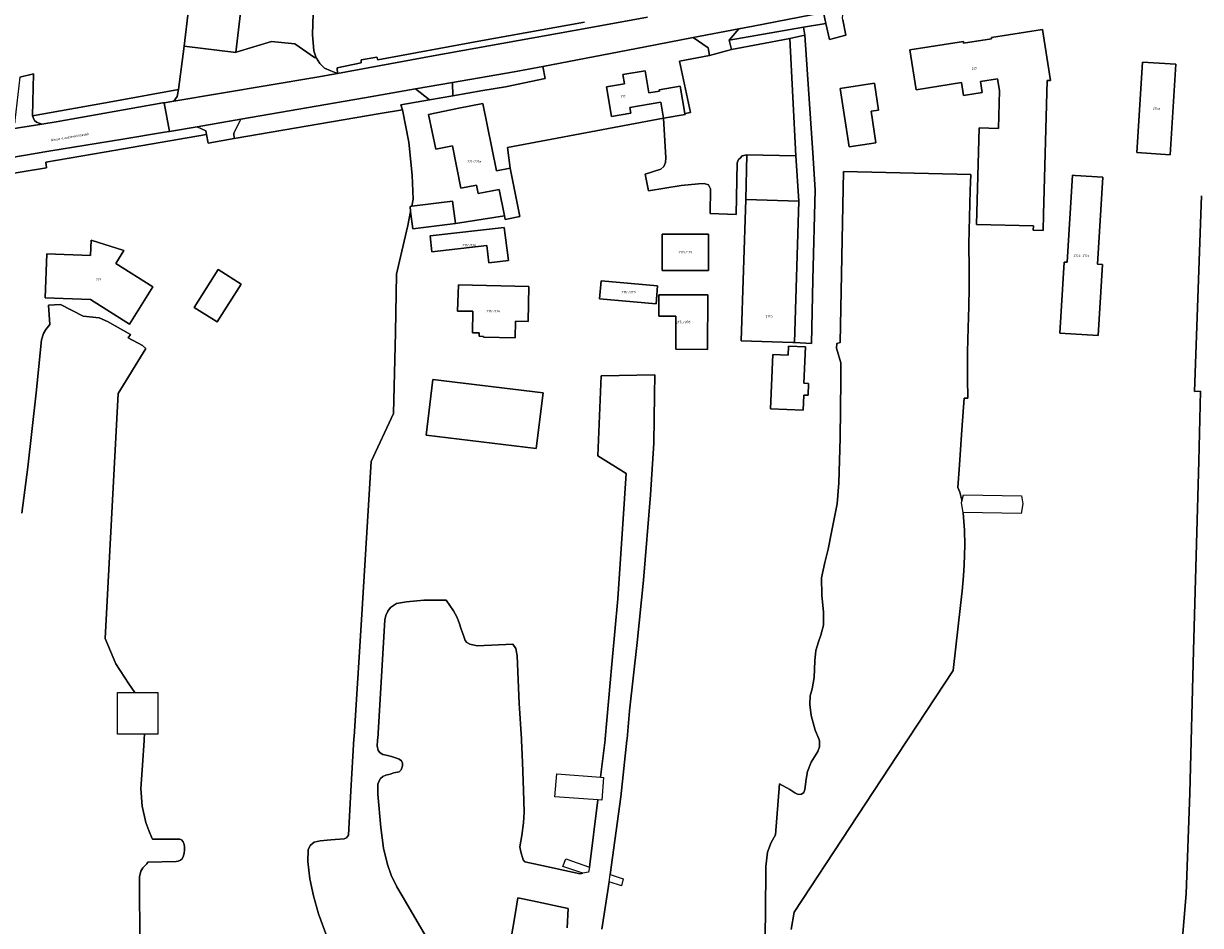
# Model space of a CAD drawing. Extents: x 130820 to 136569, y 465030 to 468172.
# Tile 21 of 41: x 134817 to 135061, y 466461 to 466648. Entities that reach past the tile are written whole.
import ezdxf
from ezdxf.enums import TextEntityAlignment as Align

# ---------------------------------------------------------------- set-up
doc = ezdxf.new("R2010")
doc.units = 0
for name, color, linetype in [('B-XX-GR-GROENVOORZIENING-GV', 8, 'Continuous'), ('B-XX-OG-BEBOUWING-GV', 8, 'Continuous'), ('B-XX-OG-TERREIN_ERF-GV', 8, 'Continuous'), ('B-XX-OG-WATER-GV', 8, 'Continuous'), ('B-XX-VH-VERHARDING_GESLOTEN-GV', 8, 'Continuous'), ('B-XX-VH-VERHARDING_OPEN-GV', 8, 'Continuous')]:
    doc.layers.add(name, color=color, linetype=linetype)
doc.layers.add('N-WE-OG-BEBOUWING_HUISNUMMER-T25', color=7, linetype='Continuous', lineweight=25)
doc.layers.add('N-WE-OG-BEBOUWING_STRAATNAAM-T25', color=7, linetype='Continuous', lineweight=25)
doc.styles.add('NLCS-ISO-M200-T25', font='NLCS-ISO.ttf', dxfattribs={"height": 0.5})

msp = doc.modelspace()

# ---------------------------------------------------------------- linework, layer by layer
at = {"layer": 'B-XX-GR-GROENVOORZIENING-GV'}
for points in [[(134906.096, 466636.137), (134906.098, 466636.049), (134906.16, 466633.399), (134912.378, 466634.487), (134917.045, 466635.236), (134925.284, 466636.957), (134924.831, 466639.499), (134918.855, 466638.355)], [(134860.809, 466624.504), (134891.088, 466629.721), (134895.705, 466630.469), (134895.388, 466631.515), (134901.33, 466632.554), (134898.426, 466634.804), (134887.821, 466632.961), (134862.218, 466628.526), (134860.744, 466625.637)], [(134818.982, 466629.249), (134819.114, 466628.875), (134819.373, 466628.279), (134819.83, 466627.91), (134820.898, 466627.502), (134823.882, 466627.974), (134845.983, 466631.901), (134846.288, 466631.952), (134848.27, 466632.283), (134848.988, 466633.25), (134849.29, 466634.707), (134835.671, 466632.189)], [(134855.095, 466625.366), (134854.961, 466626.112), (134853.169, 466626.959), (134847.386, 466626.009), (134846.384, 466625.844), (134837.709, 466624.418), (134822.355, 466621.893), (134804.127, 466618.786), (134801.35, 466618.313), (134800.557, 466616.581), (134800.119, 466614.647), (134802.075, 466615.192), (134821.918, 466618.417), (134821.774, 466619.59), (134833.849, 466621.683)]]:
    msp.add_lwpolyline(points, close=True, dxfattribs=at)
at = {"layer": 'B-XX-OG-BEBOUWING-GV'}
for points in [[(134850.469, 466643.66), (134861.154, 466642.403), (134866.548, 466688.296), (134867.424, 466695.747), (134856.739, 466697.003)], [(135030.08, 466636.535), (135028.428, 466647.142), (135017.851, 466645.496), (135017.843, 466645.201), (135012.039, 466644.297), (135012.049, 466644.659), (135000.94, 466642.93), (135002.227, 466634.66), (135011.605, 466636.12), (135012.022, 466633.439), (135015.95, 466634.05), (135015.587, 466636.385), (135019.1, 466636.932), (135019.481, 466634.485), (135019.271, 466626.633), (135015.27, 466626.74), (135014.734, 466606.717), (135026.55, 466606.401), (135026.526, 466605.492), (135028.533, 466605.438), (135028.622, 466608.767), (135029.366, 466636.554)], [(135047.97, 466621.61), (135054.912, 466621.173), (135056.095, 466639.946), (135049.153, 466640.384)], [(134949.862, 466628.75), (134954.301, 466629.502), (134954.267, 466629.701), (134953.305, 466635.366), (134948.948, 466634.626), (134948.989, 466634.385), (134946.78, 466634.01), (134946.002, 466638.589), (134941.405, 466637.809), (134941.731, 466635.886), (134938.035, 466635.258), (134939.084, 466629.081), (134943.093, 466629.762), (134942.889, 466630.965), (134949.279, 466632.051)], [(134992.866, 466630.187), (134994.439, 466630.433), (134993.568, 466635.998), (134986.452, 466634.884), (134988.347, 466622.78), (134993.89, 466623.647)], [(134911.038, 466614.855), (134911.39, 466613.103), (134915.751, 466613.98), (134916.859, 466608.473), (134917.014, 466607.702), (134920.063, 466608.315), (134918.042, 466618.364), (134915.179, 466617.788), (134912.361, 466631.798), (134907.382, 466630.797), (134901.136, 466629.541), (134902.592, 466622.301), (134906.071, 466623.001), (134907.838, 466614.211)], [(135039.846, 466598.462), (135040.965, 466616.527), (135035.228, 466616.882), (135034.648, 466616.918), (135033.529, 466598.843), (135032.949, 466598.879), (135032.035, 466584.115), (135039.966, 466583.624), (135040.881, 466598.398)], [(134897.403, 466609.384), (134897.853, 466605.808), (134906.689, 466606.919), (134906.107, 466611.544), (134897.626, 466610.479), (134897.271, 466610.434)], [(134976.97, 466582.179), (134977.904, 466611.555), (134966.896, 466611.906), (134965.962, 466582.53), (134976.641, 466582.19)], [(134901.823, 466601.015), (134913.208, 466602.311), (134913.601, 466598.715), (134917.661, 466599.245), (134916.805, 466606.052), (134901.449, 466604.305)], [(134831.163, 466603.437), (134831.038, 466600.236), (134821.94, 466600.585), (134821.586, 466591.457), (134831.044, 466591.092), (134839.073, 466586.023), (134843.953, 466593.752), (134836.254, 466598.602), (134837.955, 466601.301)], [(134949.584, 466604.694), (134949.584, 466597.168), (134959.201, 466597.168), (134959.201, 466604.694)], [(134862.228, 466594.331), (134857.476, 466597.315), (134852.544, 466589.46), (134857.296, 466586.476)], [(134907.312, 466594.173), (134907.144, 466588.719), (134910.275, 466588.698), (134910.245, 466584.215), (134911.6, 466584.185), (134911.585, 466583.499), (134912.527, 466583.479), (134912.524, 466583.338), (134919.059, 466583.195), (134919.134, 466586.63), (134921.77, 466586.572), (134921.929, 466593.852)], [(134936.539, 466591.246), (134948.342, 466590.223), (134948.623, 466593.948), (134936.889, 466595.031)], [(134959.048, 466592.076), (134948.876, 466592.12), (134948.856, 466587.651), (134952.409, 466587.635), (134952.38, 466580.822), (134958.931, 466580.778)], [(134978.936, 466571.306), (134979.81, 466571.267), (134979.918, 466573.723), (134978.97, 466573.764), (134979.302, 466581.303), (134975.745, 466581.46), (134975.663, 466579.595), (134972.515, 466579.733), (134972.017, 466568.453), (134978.797, 466568.154)], [(134900.593, 466563.001), (134923.465, 466560.208), (134924.88, 466571.758), (134901.99, 466574.532)]]:
    msp.add_lwpolyline(points, close=True, dxfattribs=at)
at = {"layer": 'B-XX-OG-TERREIN_ERF-GV'}
for points in [[(134816.349, 466637.266), (134819.19, 466637.962), (134818.982, 466629.249), (134835.671, 466632.189), (134849.29, 466634.707), (134850.469, 466643.66), (134856.739, 466697.003)], [(134877.332, 466654.745), (134877.024, 466646.081), (134877.328, 466642.732), (134877.803, 466641.262), (134877.858, 466641.177), (134878.573, 466640.073), (134879.514, 466639.112), (134880.824, 466638.557), (134882.247, 466638.026), (134882.165, 466639.204), (134887.151, 466640.258), (134887.166, 466640.884), (134890.384, 466641.435), (134890.593, 466640.888), (134911.545, 466644.722), (134933.472, 466648.671)], [(134986.99, 466649.15), (134987.629, 466645.995), (134984.242, 466645.066), (134983.526, 466648.378), (134978.892, 466647.625), (134979.118, 466646.002), (134980.811, 466621.584), (134981.259, 466613.91), (134980.808, 466595.188), (134980.494, 466582.022), (134976.97, 466582.179), (134976.641, 466582.19), (134965.962, 466582.53), (134966.896, 466611.906), (134967.12, 466621.17), (134966.173, 466620.929), (134965.706, 466620.447), (134965.361, 466620.141), (134965.121, 466619.511), (134964.921, 466608.771), (134959.539, 466608.962), (134959.605, 466614.119), (134959.167, 466614.887), (134958.287, 466615.174), (134957.086, 466615.155), (134953.515, 466614.748), (134946.703, 466613.665), (134946.021, 466617.133), (134949.306, 466618.186), (134949.873, 466618.696), (134950.285, 466619.528), (134950.344, 466620.53), (134949.862, 466628.75), (134917.496, 466622.658), (134918.042, 466618.364), (134920.063, 466608.315), (134917.014, 466607.702), (134916.859, 466608.473), (134906.689, 466606.919), (134897.853, 466605.808), (134897.403, 466609.384), (134896.815, 466606.492), (134895.107, 466599.084), (134894.475, 466596.372), (134894.293, 466584.309), (134893.863, 466567.439), (134889.218, 466557.532), (134887.193, 466524.624), (134885.664, 466500.416), (134885.64, 466500), (134885.019, 466489.18), (134884.525, 466479.996), (134884.1, 466479.396), (134883.65, 466479.22), (134880.822, 466478.994), (134878.621, 466478.792), (134877.37, 466478.516), (134876.595, 466477.815), (134876.12, 466476.964), (134876.097, 466474.487), (134876.474, 466470.934), (134877.227, 466467.406), (134878.28, 466463.678), (134880.035, 466458.949)], [(134880.035, 466458.949), (134878.28, 466463.678), (134877.227, 466467.406), (134876.474, 466470.934), (134876.097, 466474.487), (134876.12, 466476.964), (134876.595, 466477.815), (134877.37, 466478.516), (134878.621, 466478.792), (134880.822, 466478.994), (134883.65, 466479.22), (134884.1, 466479.396), (134884.525, 466479.996), (134885.019, 466489.18), (134885.64, 466500), (134885.664, 466500.416), (134887.193, 466524.624), (134889.218, 466557.532), (134893.863, 466567.439), (134894.293, 466584.309), (134894.475, 466596.372), (134895.107, 466599.084), (134896.815, 466606.492), (134897.403, 466609.384), (134897.271, 466610.434), (134897.626, 466610.479), (134897.928, 466611.965), (134897.699, 466616.89), (134897.013, 466623.76), (134895.705, 466630.469), (134891.088, 466629.721), (134860.809, 466624.504), (134855.418, 466623.575), (134855.095, 466625.366), (134833.849, 466621.683), (134821.774, 466619.59), (134821.918, 466618.417), (134802.075, 466615.192)], [(134970.812, 466452.465), (134970.955, 466463.6), (134971.073, 466473.485), (134971.371, 466476.438), (134972.171, 466478.44), (134973.07, 466480.067), (134973.885, 466490.654), (134976.066, 466489.478), (134977.093, 466488.777), (134977.794, 466488.427), (134978.444, 466488.503), (134978.944, 466488.828), (134979.169, 466489.454), (134979.393, 466491.631), (134979.692, 466493.158), (134980.466, 466495.11), (134981.841, 466497.338), (134982.165, 466498.314), (134982.215, 466499.565), (134982.03, 466500), (134981.279, 466501.769), (134980.48, 466504.809), (134980.194, 466507.056), (134980.265, 466508.859), (134980.641, 466510.366), (134981.055, 466512.675), (134981.249, 466516.156), (134981.416, 466518.26), (134981.962, 466520.095), (134982.44, 466521.454), (134983.007, 466523.539), (134983.039, 466526.217), (134982.682, 466529.764), (134982.625, 466533.341), (134983.299, 466536.555), (134984.006, 466539.293), (134984.699, 466542.857), (134985.856, 466548.73), (134986.186, 466553.114), (134986.463, 466562.351), (134986.62, 466574.413), (134986.638, 466577.991), (134985.738, 466581.054), (134985.798, 466582.006), (134986.445, 466582.216), (134987.178, 466617.657), (135013.557, 466617.057), (135013.454, 466613.764), (135013.259, 466608.237), (135013.165, 466602.685), (135013.196, 466597.333), (135013.2, 466593.607), (135013.155, 466589.655), (135012.985, 466585.227), (135012.84, 466580.25), (135012.871, 466574.723), (135012.951, 466570.672), (135012.176, 466570.621), (135011.707, 466564.068), (135011.19, 466556.789), (135010.87, 466552.087), (135011.271, 466551.162), (135011.673, 466549.487), (135011.697, 466549.293), (135012.021, 466550.592), (135024.077, 466550.386), (135024.355, 466548.721), (135024.02, 466546.727), (135011.99, 466546.951), (135012.001, 466546.861), (135012.281, 466543.26), (135012.309, 466540.159), (135012.189, 466536.082), (135012.065, 466533.781), (135011.769, 466530.605), (135011.397, 466527.628), (135009.892, 466514.149), (135000.588, 466500), (135000, 466499.106), (134976.929, 466464.021), (134976.335, 466460.429)], [(135056.539, 466447.943), (135058.195, 466467.808), (135058.967, 466488.666), (135059.74, 466518.297), (135060.843, 466557.585), (135061.202, 466572.105), (135059.965, 466572.053), (135061.408, 466612.602)], [(134816.811, 466546.778), (134818.009, 466556.329), (134819.738, 466571.744), (134820.863, 466582.746), (134821.293, 466584.054), (134821.779, 466584.912), (134822.588, 466585.951), (134822.334, 466589.962), (134824.807, 466590.08), (134829.516, 466587.662), (134832.824, 466587.314), (134834.541, 466586.562), (134839.29, 466583.833), (134838.825, 466583.195), (134841.766, 466581.573), (134842.507, 466580.944), (134836.765, 466571.61), (134834.09, 466520.78), (134836.251, 466515.535), (134838.995, 466511.35), (134840.213, 466509.546), (134844.976, 466509.546), (134844.976, 466500.91), (134842.19, 466500.91), (134842.162, 466500), (134842.14, 466499.633), (134841.831, 466494.513), (134841.583, 466491.535), (134841.459, 466489.658), (134841.712, 466486.005), (134842.514, 466482.602), (134843.091, 466480.926), (134843.743, 466479.45), (134843.848, 466479.141), (134849.532, 466479.127), (134849.911, 466478.981), (134850.217, 466478.573), (134850.406, 466478.049), (134850.494, 466477.568), (134850.494, 466476.854), (134850.406, 466476.315), (134850.275, 466475.659), (134850.013, 466475.033), (134849.707, 466474.8), (134849.197, 466474.552), (134848.76, 466474.523), (134842.938, 466474.383), (134842.695, 466474.019), (134841.895, 466473.218), (134841.445, 466472.517), (134841.146, 466471.341), (134841.23, 466456.977)], [(134903.758, 466453.531), (134895.642, 466467.415), (134894.54, 466469.266), (134893.387, 466471.643), (134892.61, 466473.87), (134891.757, 466477.247), (134891.204, 466481.576), (134890.624, 466488.508), (134890.623, 466490.535), (134890.847, 466491.235), (134891.147, 466491.761), (134891.622, 466492.137), (134892.248, 466492.412), (134893.123, 466492.638), (134893.924, 466492.939), (134895.024, 466493.114), (134895.424, 466493.54), (134895.724, 466494.341), (134895.699, 466494.891), (134895.498, 466495.367), (134895.023, 466495.742), (134894.447, 466495.967), (134893.421, 466496.316), (134892.295, 466496.591), (134891.644, 466496.691), (134891.069, 466497.041), (134890.668, 466497.566), (134890.442, 466498.517), (134890.543, 466499.618), (134890.558, 466499.868), (134890.566, 466500), (134892.047, 466524.625), (134892.233, 466525.529), (134892.668, 466526.462), (134893.231, 466527.221), (134894.469, 466528.042), (134896.515, 466528.399), (134900.137, 466528.757), (134904.758, 466528.73), (134904.766, 466528.73), (134906.285, 466526.536), (134907.001, 466525.269), (134907.441, 466524.003), (134907.882, 466522.709), (134908.267, 466521.608), (134908.68, 466520.397), (134909.038, 466519.984), (134909.644, 466519.599), (134911.213, 466519.296), (134918.597, 466519.617), (134919.212, 466518.726), (134919.487, 466517.179), (134919.92, 466507.303), (134920.384, 466500), (134920.385, 466499.984), (134920.398, 466499.706), (134920.619, 466495.079), (134920.797, 466489.299), (134920.951, 466484.745), (134920.802, 466482.517), (134920.428, 466479.94), (134920.03, 466477.587), (134920.256, 466476.486), (134920.707, 466474.885), (134921.057, 466474.46), (134924.01, 466473.836), (134932.543, 466471.988), (134933.136, 466472.088), (134928.988, 466473.465), (134929.605, 466475.078), (134934.469, 466473.316), (134936.208, 466487.287), (134927.328, 466487.926), (134927.706, 466492.73), (134936.796, 466492.014), (134937.555, 466498.116), (134937.729, 466499.768), (134937.75, 466500), (134939.154, 466515.439), (134940.363, 466529.019), (134941.389, 466544.598), (134942.115, 466554.988), (134936.245, 466558.715), (134936.909, 466575.311), (134948.037, 466575.459), (134947.99, 466571.374), (134947.802, 466561.288), (134947.173, 466550.569), (134945.705, 466532.882), (134944.361, 466519.95), (134942.812, 466505.764), (134942.284, 466500), (134942.258, 466499.72), (134941.015, 466487.908), (134938.782, 466471.829), (134941.472, 466470.902), (134941.139, 466469.43), (134938.568, 466470.284), (134937.054, 466460.48)], [(134929.849, 466460.751), (134930.046, 466464.73), (134922.689, 466466.328), (134919.619, 466466.98), (134919.063, 466463.499), (134917.618, 466455.015)]]:
    msp.add_lwpolyline(points, dxfattribs=at)
for points in [[(134877.858, 466641.177), (134877.803, 466641.262), (134877.328, 466642.732), (134877.024, 466646.081), (134877.332, 466654.745), (134878.355, 466664.122), (134879.822, 466676.909), (134881.014, 466688.091), (134880.881, 466688.089), (134877.568, 466688.043), (134866.548, 466688.296), (134861.154, 466642.403), (134861.253, 466642.438), (134868.558, 466644.672), (134873.37, 466644.199), (134877.452, 466641.364)], [(134963.936, 466642.969), (134963.96, 466642.974), (134975.714, 466645.206), (134976.007, 466645.266), (134979.118, 466646.002), (134978.892, 466647.625), (134963.429, 466644.938)], [(135030.08, 466636.535), (135029.366, 466636.554), (135028.622, 466608.767), (135028.533, 466605.438), (135026.526, 466605.492), (135026.55, 466606.401), (135014.734, 466606.717), (135015.27, 466626.74), (135019.271, 466626.633), (135019.481, 466634.485), (135019.1, 466636.932), (135015.587, 466636.385), (135015.95, 466634.05), (135012.022, 466633.439), (135011.605, 466636.12), (135002.227, 466634.66), (135000.94, 466642.93), (135012.049, 466644.659), (135012.039, 466644.297), (135017.843, 466645.201), (135017.851, 466645.496), (135028.428, 466647.142)], [(134895.705, 466630.469), (134897.013, 466623.76), (134897.699, 466616.89), (134897.928, 466611.965), (134897.626, 466610.479), (134906.107, 466611.544), (134906.689, 466606.919), (134916.859, 466608.473), (134915.751, 466613.98), (134911.39, 466613.103), (134911.038, 466614.855), (134907.838, 466614.211), (134906.071, 466623.001), (134902.592, 466622.301), (134901.136, 466629.541), (134907.382, 466630.797), (134912.361, 466631.798), (134915.179, 466617.788), (134918.042, 466618.364), (134917.496, 466622.658), (134949.862, 466628.75), (134949.279, 466632.051), (134942.889, 466630.965), (134943.093, 466629.762), (134939.084, 466629.081), (134938.035, 466635.258), (134941.731, 466635.886), (134941.405, 466637.809), (134946.002, 466638.589), (134946.78, 466634.01), (134948.989, 466634.385), (134948.948, 466634.626), (134953.305, 466635.366), (134954.267, 466629.701), (134955.419, 466629.895), (134953.143, 466640.572), (134959.353, 466641.746), (134959.077, 466643.318), (134955.993, 466645.474), (134946.064, 466643.564), (134924.831, 466639.499), (134925.284, 466636.957), (134917.045, 466635.236), (134912.378, 466634.487), (134906.16, 466633.399), (134901.33, 466632.554), (134895.388, 466631.515)], [(134967.12, 466621.17), (134977.306, 466620.955), (134976.007, 466645.266), (134975.714, 466645.206), (134963.96, 466642.974), (134963.936, 466642.969), (134959.353, 466641.746), (134953.143, 466640.572), (134955.419, 466629.895), (134954.267, 466629.701), (134954.301, 466629.502), (134949.862, 466628.75), (134950.344, 466620.53), (134950.285, 466619.528), (134949.873, 466618.696), (134949.306, 466618.186), (134946.021, 466617.133), (134946.703, 466613.665), (134953.515, 466614.748), (134957.086, 466615.155), (134958.287, 466615.174), (134959.167, 466614.887), (134959.605, 466614.119), (134959.539, 466608.962), (134964.921, 466608.771), (134965.121, 466619.511), (134965.361, 466620.141), (134965.706, 466620.447), (134966.173, 466620.929)], [(134976.007, 466645.266), (134977.306, 466620.955), (134977.904, 466611.555), (134976.97, 466582.179), (134980.494, 466582.022), (134980.808, 466595.188), (134981.259, 466613.91), (134980.811, 466621.584), (134979.118, 466646.002)], [(135047.97, 466621.61), (135049.153, 466640.384), (135056.095, 466639.946), (135054.912, 466621.173)], [(134901.33, 466632.554), (134906.16, 466633.399), (134906.098, 466636.049), (134906.096, 466636.137), (134898.426, 466634.804)], [(134992.866, 466630.187), (134993.89, 466623.647), (134988.347, 466622.78), (134986.452, 466634.884), (134993.568, 466635.998), (134994.439, 466630.433)], [(134855.095, 466625.366), (134855.418, 466623.575), (134860.809, 466624.504), (134860.744, 466625.637), (134862.218, 466628.526), (134853.169, 466626.959), (134854.961, 466626.112)], [(134966.896, 466611.906), (134977.904, 466611.555), (134977.306, 466620.955), (134967.12, 466621.17)], [(135039.846, 466598.462), (135040.881, 466598.398), (135039.966, 466583.624), (135032.035, 466584.115), (135032.949, 466598.879), (135033.529, 466598.843), (135034.648, 466616.918), (135035.228, 466616.882), (135040.965, 466616.527)], [(134901.823, 466601.015), (134901.449, 466604.305), (134916.805, 466606.052), (134917.661, 466599.245), (134913.601, 466598.715), (134913.208, 466602.311)], [(134831.163, 466603.437), (134837.955, 466601.301), (134836.254, 466598.602), (134843.953, 466593.752), (134839.073, 466586.023), (134831.044, 466591.092), (134821.586, 466591.457), (134821.94, 466600.585), (134831.038, 466600.236)], [(134949.584, 466604.694), (134959.201, 466604.694), (134959.201, 466597.168), (134949.584, 466597.168)], [(134862.228, 466594.331), (134857.296, 466586.476), (134852.544, 466589.46), (134857.476, 466597.315)], [(134907.312, 466594.173), (134921.929, 466593.852), (134921.77, 466586.572), (134919.134, 466586.63), (134919.059, 466583.195), (134912.524, 466583.338), (134912.527, 466583.479), (134911.585, 466583.499), (134911.6, 466584.185), (134910.245, 466584.215), (134910.275, 466588.698), (134907.144, 466588.719)], [(134936.539, 466591.246), (134936.889, 466595.031), (134948.623, 466593.948), (134948.342, 466590.223)], [(134959.048, 466592.076), (134958.931, 466580.778), (134952.38, 466580.822), (134952.409, 466587.635), (134948.856, 466587.651), (134948.876, 466592.12)], [(134978.936, 466571.306), (134978.797, 466568.154), (134972.017, 466568.453), (134972.515, 466579.733), (134975.663, 466579.595), (134975.745, 466581.46), (134979.302, 466581.303), (134978.97, 466573.764), (134979.918, 466573.723), (134979.81, 466571.267)], [(134900.593, 466563.001), (134901.99, 466574.532), (134924.88, 466571.758), (134923.465, 466560.208)]]:
    msp.add_lwpolyline(points, close=True, dxfattribs=at)
at = {"layer": 'B-XX-OG-WATER-GV'}
for points in [[(134976.335, 466460.429), (134976.929, 466464.021), (135000, 466499.106), (135000.588, 466500), (135009.892, 466514.149), (135011.397, 466527.628), (135011.769, 466530.605), (135012.065, 466533.781), (135012.189, 466536.082), (135012.309, 466540.159), (135012.281, 466543.26), (135012.001, 466546.861), (135011.99, 466546.951), (135011.973, 466546.951), (135011.616, 466548.968), (135011.697, 466549.293), (135011.673, 466549.487), (135011.271, 466551.162), (135010.87, 466552.087), (135011.19, 466556.789), (135011.707, 466564.068), (135012.176, 466570.621), (135012.951, 466570.672), (135012.871, 466574.723), (135012.84, 466580.25), (135012.985, 466585.227), (135013.155, 466589.655), (135013.2, 466593.607), (135013.196, 466597.333), (135013.165, 466602.685), (135013.259, 466608.237), (135013.454, 466613.764), (135013.557, 466617.057), (134987.178, 466617.657), (134986.445, 466582.216), (134985.798, 466582.006), (134985.738, 466581.054), (134986.638, 466577.991), (134986.62, 466574.413), (134986.463, 466562.351), (134986.186, 466553.114), (134985.856, 466548.73), (134984.699, 466542.857), (134984.006, 466539.293), (134983.299, 466536.555), (134982.625, 466533.341), (134982.682, 466529.764), (134983.039, 466526.217), (134983.007, 466523.539), (134982.44, 466521.454), (134981.962, 466520.095), (134981.416, 466518.26), (134981.249, 466516.156), (134981.055, 466512.675), (134980.641, 466510.366), (134980.265, 466508.859), (134980.194, 466507.056), (134980.48, 466504.809), (134981.279, 466501.769), (134982.03, 466500), (134982.215, 466499.565), (134982.165, 466498.314), (134981.841, 466497.338), (134980.466, 466495.11), (134979.692, 466493.158), (134979.393, 466491.631), (134979.169, 466489.454), (134978.944, 466488.828), (134978.444, 466488.503), (134977.794, 466488.427), (134977.093, 466488.777), (134976.066, 466489.478), (134973.885, 466490.654), (134973.07, 466480.067), (134972.171, 466478.44), (134971.371, 466476.438), (134971.073, 466473.485), (134970.955, 466463.6), (134970.812, 466452.465)], [(135061.408, 466612.602), (135059.965, 466572.053), (135061.202, 466572.105), (135060.843, 466557.585), (135059.74, 466518.297), (135058.967, 466488.666), (135058.195, 466467.808), (135056.539, 466447.943)], [(134841.23, 466456.977), (134841.146, 466471.341), (134841.445, 466472.517), (134841.895, 466473.218), (134842.695, 466474.019), (134842.938, 466474.383), (134848.76, 466474.523), (134849.197, 466474.552), (134849.707, 466474.8), (134850.013, 466475.033), (134850.275, 466475.659), (134850.406, 466476.315), (134850.494, 466476.854), (134850.494, 466477.568), (134850.406, 466478.049), (134850.217, 466478.573), (134849.911, 466478.981), (134849.532, 466479.127), (134843.848, 466479.141), (134843.743, 466479.45), (134843.091, 466480.926), (134842.514, 466482.602), (134841.712, 466486.005), (134841.459, 466489.658), (134841.583, 466491.535), (134841.831, 466494.513), (134842.14, 466499.633), (134842.162, 466500), (134842.19, 466500.91), (134836.633, 466500.91), (134836.633, 466509.546), (134840.213, 466509.546), (134838.995, 466511.35), (134836.251, 466515.535), (134834.09, 466520.78), (134836.765, 466571.61), (134842.507, 466580.944), (134841.766, 466581.573), (134838.825, 466583.195), (134839.29, 466583.833), (134834.541, 466586.562), (134832.824, 466587.314), (134829.516, 466587.662), (134824.807, 466590.08), (134822.334, 466589.962), (134822.588, 466585.951), (134821.779, 466584.912), (134821.293, 466584.054), (134820.863, 466582.746), (134819.738, 466571.744), (134818.009, 466556.329), (134816.811, 466546.778)], [(134937.054, 466460.48), (134938.568, 466470.284), (134938.782, 466471.829), (134941.015, 466487.908), (134942.258, 466499.72), (134942.284, 466500), (134942.812, 466505.764), (134944.361, 466519.95), (134945.705, 466532.882), (134947.173, 466550.569), (134947.802, 466561.288), (134947.99, 466571.374), (134948.037, 466575.459), (134936.909, 466575.311), (134936.245, 466558.715), (134942.115, 466554.988), (134941.389, 466544.598), (134940.363, 466529.019), (134939.154, 466515.439), (134937.75, 466500), (134937.729, 466499.768), (134937.555, 466498.116), (134936.796, 466492.014), (134937.404, 466491.966), (134937.057, 466487.226), (134936.208, 466487.287), (134934.469, 466473.316), (134934.287, 466472.282), (134933.136, 466472.088), (134932.543, 466471.988), (134924.01, 466473.836), (134921.057, 466474.46), (134920.707, 466474.885), (134920.256, 466476.486), (134920.03, 466477.587), (134920.428, 466479.94), (134920.802, 466482.517), (134920.951, 466484.745), (134920.797, 466489.299), (134920.619, 466495.079), (134920.398, 466499.706), (134920.385, 466499.984), (134920.384, 466500), (134919.92, 466507.303), (134919.487, 466517.179), (134919.212, 466518.726), (134918.597, 466519.617), (134911.213, 466519.296), (134909.644, 466519.599), (134909.038, 466519.984), (134908.68, 466520.397), (134908.267, 466521.608), (134907.882, 466522.709), (134907.441, 466524.003), (134907.001, 466525.269), (134906.285, 466526.536), (134904.766, 466528.73), (134904.758, 466528.73), (134900.137, 466528.757), (134896.515, 466528.399), (134894.469, 466528.042), (134893.231, 466527.221), (134892.668, 466526.462), (134892.233, 466525.529), (134892.047, 466524.625), (134890.566, 466500), (134890.558, 466499.868), (134890.543, 466499.618), (134890.442, 466498.517), (134890.668, 466497.566), (134891.069, 466497.041), (134891.644, 466496.691), (134892.295, 466496.591), (134893.421, 466496.316), (134894.447, 466495.967), (134895.023, 466495.742), (134895.498, 466495.367), (134895.699, 466494.891), (134895.724, 466494.341), (134895.424, 466493.54), (134895.024, 466493.114), (134893.924, 466492.939), (134893.123, 466492.638), (134892.248, 466492.412), (134891.622, 466492.137), (134891.147, 466491.761), (134890.847, 466491.235), (134890.623, 466490.535), (134890.624, 466488.508), (134891.204, 466481.576), (134891.757, 466477.247), (134892.61, 466473.87), (134893.387, 466471.643), (134894.54, 466469.266), (134895.642, 466467.415), (134903.758, 466453.531)], [(134917.618, 466455.015), (134919.063, 466463.499), (134919.619, 466466.98), (134922.689, 466466.328), (134930.046, 466464.73), (134929.849, 466460.751)]]:
    msp.add_lwpolyline(points, dxfattribs=at)
at = {"layer": 'B-XX-VH-VERHARDING_GESLOTEN-GV'}
for points in [[(134946.514, 466649.728), (134934.017, 466647.454), (134902.064, 466641.669), (134882.247, 466638.026), (134877.944, 466637.235), (134848.27, 466632.283), (134846.288, 466631.952), (134847.386, 466626.009), (134853.169, 466626.959), (134862.218, 466628.526), (134887.821, 466632.961), (134898.426, 466634.804), (134906.096, 466636.137), (134918.855, 466638.355), (134924.831, 466639.499), (134946.064, 466643.564), (134955.993, 466645.474), (134965.452, 466647.293), (134968.459, 466647.871), (134983.024, 466650.703)], [(134804.127, 466618.786), (134822.355, 466621.893), (134837.709, 466624.418), (134846.384, 466625.844), (134847.386, 466626.009), (134846.288, 466631.952), (134845.983, 466631.901), (134823.882, 466627.974), (134820.898, 466627.502), (134813.428, 466626.319)]]:
    msp.add_lwpolyline(points, dxfattribs=at)
for points in [[(134983.024, 466650.703), (134983.526, 466648.378), (134984.242, 466645.066), (134987.629, 466645.995), (134986.99, 466649.15), (134986.921, 466649.488), (134987.015, 466650.201), (134987.193, 466651.55)], [(134882.247, 466638.026), (134880.824, 466638.557), (134879.514, 466639.112), (134878.573, 466640.073), (134877.858, 466641.177), (134877.452, 466641.364), (134873.37, 466644.199), (134868.558, 466644.672), (134861.253, 466642.438), (134861.154, 466642.403), (134850.469, 466643.66), (134849.29, 466634.707), (134848.988, 466633.25), (134848.27, 466632.283), (134877.944, 466637.235)], [(134813.428, 466626.319), (134820.898, 466627.502), (134819.83, 466627.91), (134819.373, 466628.279), (134819.114, 466628.875), (134818.982, 466629.249), (134819.19, 466637.962), (134816.349, 466637.266), (134815.346, 466628.24), (134815.302, 466627.914), (134815.083, 466627.51), (134814.591, 466627.027)]]:
    msp.add_lwpolyline(points, close=True, dxfattribs=at)
at = {"layer": 'B-XX-VH-VERHARDING_OPEN-GV'}
msp.add_lwpolyline([(134933.472, 466648.671), (134911.545, 466644.722), (134890.593, 466640.888), (134890.384, 466641.435), (134887.166, 466640.884), (134887.151, 466640.258), (134882.165, 466639.204), (134882.247, 466638.026), (134902.064, 466641.669), (134934.017, 466647.454), (134946.514, 466649.728)], dxfattribs=at)
for points in [[(134963.429, 466644.938), (134978.892, 466647.625), (134983.526, 466648.378), (134983.024, 466650.703), (134968.459, 466647.871), (134965.452, 466647.293)], [(134959.353, 466641.746), (134963.936, 466642.969), (134963.429, 466644.938), (134965.452, 466647.293), (134955.993, 466645.474), (134959.077, 466643.318)]]:
    msp.add_lwpolyline(points, close=True, dxfattribs=at)

# ---------------------------------------------------------------- texts
at = {"layer": 'N-WE-OG-BEBOUWING_HUISNUMMER-T25', "style": 'NLCS-ISO-M200-T25'}
for s, p in [('217', (135014.276, 466639.026)), ('219', (134941.481, 466633.312)), ('215a', (135052.033, 466630.779)), ('221-221a', (134910.6, 466619.75)), ('217c/126', (134909.555, 466602.384)), ('217c/125', (134954.393, 466600.931)), ('215b-215c', (135036.5, 466600.271)), ('223', (134832.703, 466595.255)), ('217c/079', (134942.581, 466592.627)), ('217c/124', (134914.537, 466588.684)), ('217c/078', (134953.952, 466586.449)), ('217a', (134971.71, 466587.639))]:
    msp.add_text(s, height=0.5, dxfattribs=at).set_placement(p, align=Align.MIDDLE_CENTER)
at = {"layer": 'N-WE-OG-BEBOUWING_STRAATNAAM-T25', "style": 'NLCS-ISO-M200-T25'}
msp.add_text('Nieuw-Loosdrechtsedijk', height=0.5, rotation=9.5, dxfattribs=at).set_placement((134826.772, 466624.868), align=Align.MIDDLE_CENTER)

doc.saveas('drawing.dxf')
